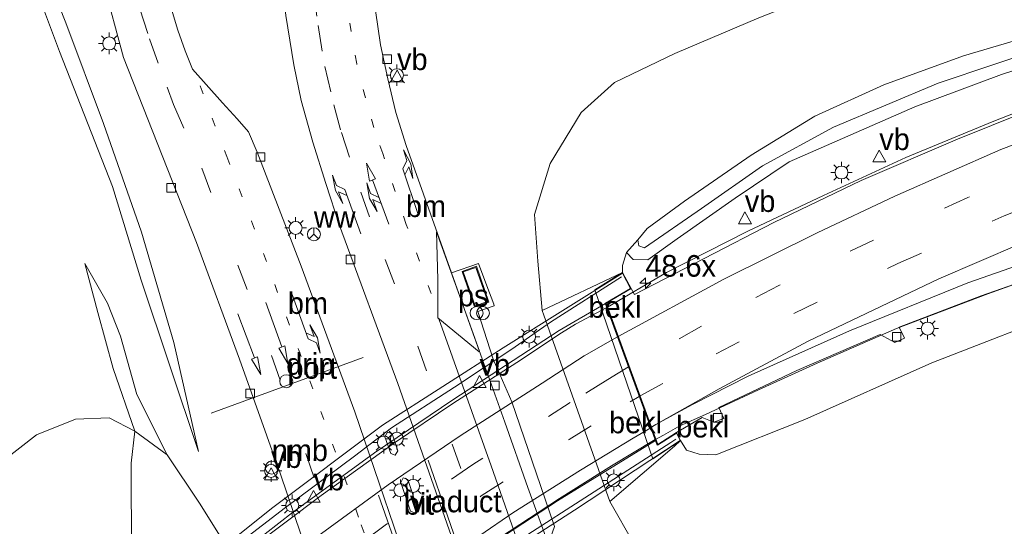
# Model space of a CAD drawing. Header units: millimetres. Extents: x 82463 to 85160, y 450000 to 452470.
# Tile 65 of 98: x 83766 to 83880, y 451399 to 451457. Entities that reach past the tile are written whole.
import ezdxf
from ezdxf.enums import TextEntityAlignment as Align

# ---------------------------------------------------------------- set-up
doc = ezdxf.new("R2010")
doc.units = ezdxf.units.MM
doc.linetypes.add('13strp', pattern=[4, 1, -3])
doc.linetypes.add('39strp', pattern=[12, 3, -9])
for name, color, linetype, lineweight in [('af-b1-rasterhekwerk', 8, 'hekwerk', 18), ('as-bs-kilometr', 13, 'Continuous', 18), ('bp-b5-boom', 93, 'Continuous', 18), ('bw-bs-drip', 8, 'Continuous', 18), ('bw-bs-portaal', 8, 'Continuous', 18), ('bw-bs-rona', 8, 'Continuous', 18), ('gr-b1-geleiderail', 213, 'geleiderail', 18), ('gr-bs-geleiderail', 213, 'geleiderail', 18), ('gw-bs-kruinlijn', 93, 'Continuous', 18), ('gw-bs-teenlijn', 93, 'Continuous', 18), ('kd-bs-dakrand', 13, 'Continuous', 18), ('kd-bs-maaiveldlijn', 8, 'Continuous', 18), ('kw-b6-viaduct', 173, 'Continuous', 18), ('mk-b1-39streep 0.15', 8, '39strp', 18), ('mk-b1-streep 0.15', 8, 'Continuous', 18), ('mk-b5-verdrijfstrp', 8, 'Continuous', 18), ('mk-b5-vlakmark', 8, 'Continuous', 18), ('mk-bs-13streep 0.45', 8, '13strp', 18), ('mk-bs-39streep 0.15', 8, '39strp', 18), ('mk-bs-combili750', 8, 'Continuous', 18), ('mk-bs-pijlli750', 8, 'Continuous', 18), ('mk-bs-pijlrd750', 8, 'Continuous', 18), ('mk-bs-pijlre750', 8, 'Continuous', 18), ('mk-bs-streep 0.15', 8, 'Continuous', 18), ('og-b1-terreinafscheiding', 253, 'Continuous', 18), ('og-b5-bekleding', 253, 'Continuous', 18), ('og-bs-inrichtingselement', 253, 'Continuous', 18), ('og-bs-maaiveld', 253, 'Continuous', 18), ('og-bs-terreinafscheiding', 253, 'Continuous', 18), ('vh-b6-verh_soort', 8, 'Continuous', 18), ('wh-bs-kolk', 8, 'Continuous', 18), ('wm-b1-lichtmast', 8, 'Continuous', 18), ('wm-b1-verkeersbord', 8, 'Continuous', 18), ('wm-bs-lichtmast', 8, 'Continuous', 18), ('wm-bs-verkeersbord', 8, 'Continuous', 18)]:
    doc.layers.add(name, color=color, linetype=linetype, lineweight=lineweight)
doc.layers.add('og-b1-voegovergang', color=10, linetype='Continuous')
doc.styles.add('rtw_iso', font='iso-rtw.shx')
doc.linetypes.add('geleiderail', pattern='A,2,-1,[175,RTW.shx,S=0.5,R=0,X=0,Y=0],-1', length=4)
doc.linetypes.add('hekwerk', pattern='A,7,-1.5,[1,RTW.shx,S=0.75,R=0,X=0,Y=0],-1.5', length=10)

# ---------------------------------------------------------------- blocks, each defined once
blk = doc.blocks.new('kolk')
blk.add_lwpolyline([(-0.5, -0.5), (0.5, -0.5), (0.5, 0.5), (-0.5, 0.5)], close=True)
blk = doc.blocks.new('verkeersbord')
for p, q in [((0, 0.75), (-0.75, -0.625)), ((0.75, -0.625), (0, 0.75)), ((-0.75, -0.625), (0.75, -0.625))]:
    blk.add_line(p, q)
blk = doc.blocks.new('dtbattr')
at = {"style": 'rtw_iso'}
blk.add_attdef('TAG', (0.59, 0.87), '', height=2.5, dxfattribs=at)
blk = doc.blocks.new('wegwijzer')
for q in [(-0.53, -0.53), (0, 0.75), (0.53, -0.53)]:
    blk.add_line((0, 0), q)
blk.add_circle((0, 0), 0.75)
blk = doc.blocks.new('dtb')
blk.add_circle((0, 0), 0.75)
blk = doc.blocks.new('dtbattr-l')
at = {"style": 'rtw_iso'}
blk.add_attdef('TAG', (0, 0), '', height=2.5, dxfattribs=at)
blk = doc.blocks.new('dtbattr-r')
at = {"style": 'rtw_iso'}
blk.add_attdef('TAG', text='', height=2.5, dxfattribs=at).set_placement((0, 0), align=Align.MIDDLE_CENTER)
blk = doc.blocks.new('pijll')
for p, q in [((0, 0, 0.1), (5.45, 0, 0.1)), ((5.7, 1.05, 0.1), (4, 0.75, 0.1)), ((4, 0.75, 0.1), (5.45, 0.75, 0.1)), ((5.45, 0.75, 0.1), (4.7, 0, 0.1)), ((6.2, 0.75, 0.1), (5.45, 0, 0.1)), ((7.5, 0.75, 0.1), (5.7, 1.05, 0.1)), ((7.5, 0.75, 0.1), (6.2, 0.75, 0.1))]:
    blk.add_line(p, q)
blk = doc.blocks.new('pijlcl')
for p, q in [((0, 0, 0.1), (5.45, 0, 0.1)), ((3.55, 1.05, 0.1), (1.85, 0.75, 0.1)), ((1.85, 0.75, 0.1), (3.3, 0.75, 0.1)), ((3.3, 0.75, 0.1), (2.55, 0, 0.1)), ((4.05, 0.75, 0.1), (3.3, 0, 0.1)), ((5.35, 0.75, 0.1), (3.55, 1.05, 0.1)), ((5.35, 0.75, 0.1), (4.05, 0.75, 0.1)), ((5.45, 0.38, 0.1), (5.45, -0.38, 0.1)), ((7.5, 0, 0.1), (5.45, 0.38, 0.1)), ((5.45, -0.38, 0.1), (7.5, 0, 0.1))]:
    blk.add_line(p, q)
blk = doc.blocks.new('pijlr')
for p, q in [((0, 0, 0.1), (5.45, 0, 0.1)), ((5.45, -0.75, 0.1), (4.7, 0, 0.1)), ((6.2, -0.75, 0.1), (5.45, 0, 0.1)), ((4, -0.75, 0.1), (5.45, -0.75, 0.1)), ((5.7, -1.05, 0.1), (4, -0.75, 0.1)), ((7.5, -0.75, 0.1), (5.7, -1.05, 0.1)), ((7.5, -0.75, 0.1), (6.2, -0.75, 0.1))]:
    blk.add_line(p, q)
blk = doc.blocks.new('pijl')
for p, q in [((0, 0, 0.1), (5.45, 0, 0.1)), ((7.5, 0, 0.1), (5.45, 0.375, 0.1)), ((5.45, 0.375, 0.1), (5.45, -0.375, 0.1)), ((5.45, -0.375, 0.1), (7.5, 0, 0.1))]:
    blk.add_line(p, q)
blk = doc.blocks.new('prullenbak')
for centre in [(-0.375, 0), (0.375, 0)]:
    blk.add_circle(centre, 0.75)
blk = doc.blocks.new('lantaarnpaal')
for p, q in [((0, 0.75), (0, 1.25)), ((-0.75, 0), (-1.25, 0)), ((-0.88, 0.88), (-0.53, 0.53)), ((0.53, 0.53), (0.88, 0.88)), ((0.75, 0), (1.25, 0)), ((-0.53, -0.53), (-0.88, -0.88)), ((0, -0.75), (0, -1.25)), ((0.53, -0.53), (0.88, -0.88))]:
    blk.add_line(p, q)
blk.add_circle((0, 0), 0.75)
blk = doc.blocks.new('hecto')
for p, q in [((0, 0.625), (-0.625, 0)), ((0, -0.625), (0, 0.625)), ((-0.625, 0), (0.625, 0)), ((0.625, 0), (0, -0.625))]:
    blk.add_line(p, q)

msp = doc.modelspace()

# ---------------------------------------------------------------- linework, layer by layer
at = {"layer": 'af-b1-rasterhekwerk'}
for points in [[(83835.755, 451427.696, 6.212), (83827.532, 451422.468, 6.177), (83823.055, 451419.334, 6.184), (83816.396, 451414.942, 6.179), (83809.087, 451410.256, 6.067), (83804.827, 451406.972, 6.021), (83796.836, 451401.01, 5.923), (83788.84, 451394.887, 5.983), (83782.792, 451390.217, 5.941)], [(83841.444, 451408.556, 5.202), (83842.04, 451408.94, 5.209)], [(83789.336, 451371.751, 5.02), (83814.946, 451391.495, 4.881), (83841.444, 451408.556, 5.202)]]:
    msp.add_polyline3d(points, dxfattribs=at)
at = {"layer": 'bp-b5-boom'}
for points in [[(83885.155, 451456.177, 6.571), (83875.349, 451453.268, 6.657), (83866.107, 451449.92, 6.76), (83858.129, 451446.306, 6.796), (83850.737, 451441.776, 6.841), (83843.027, 451436.459, 6.751), (83838.712, 451433.301, 6.742), (83837.633, 451431.994, 6.769), (83836.326, 451430.514, 6.027), (83835.849, 451429.03, 6.027), (83835.858, 451428.194, 6.027), (83826.537, 451423.815, -0.206), (83826.046, 451429.504, 0.394), (83825.682, 451434.934, 0.457), (83827.49, 451440.81, 0.597), (83831.072, 451446.721, 0.66), (83834.926, 451450.201, 0.655), (83841.914, 451453.565, 0.615), (83851.657, 451457.66, 0.664), (83863.071, 451462.179, 0.74), (83874.705, 451466.14, 0.866), (83885.627, 451470.548, 0.606)], [(83761.479, 451404.389, 0.979), (83768.01, 451409.423, 0.884), (83772.495, 451411.248, 0.794), (83776.407, 451411.405, 0.799), (83779.392, 451409.863, 0.821), (83778.955, 451406.149, 1.921), (83779.016, 451395.486, 5.145), (83778.641, 451391.511, 6.733), (83774.272, 451389.157, 6.949), (83768.122, 451384.845, 7.075), (83756.928, 451376.197, 7.21)]]:
    msp.add_polyline3d(points, dxfattribs=at)
at = {"layer": 'bw-bs-portaal'}
msp.add_polyline3d([(83788.218, 451411.935, 6.816), (83805.818, 451418.373, 6.76)], dxfattribs=at)
at = {"layer": 'gr-b1-geleiderail'}
for points in [[(83828.78, 451421.22, 6.306), (83830.4, 451422.241, 6.333), (83834.036, 451424.159, 6.391)], [(83785.117, 451390.194, 6.337), (83792.689, 451396.222, 6.375), (83800.968, 451402.43, 6.44), (83809.45, 451408.521, 6.496), (83816.224, 451413.067, 6.496), (83823.617, 451417.801, 6.538), (83828.78, 451421.22, 6.306)], [(83839.62, 451408.89, 5.858), (83834.561, 451405.859, 5.853), (83828.554, 451402.073, 5.839), (83821.599, 451397.5, 5.806), (83815.042, 451392.959, 5.769), (83810.507, 451389.724, 5.746), (83805.67, 451386.128, 5.681), (83800.736, 451382.282, 5.681), (83795.366, 451378.003, 5.667), (83791.106, 451374.418, 5.612)]]:
    msp.add_polyline3d(points, dxfattribs=at)
at = {"layer": 'gr-bs-geleiderail'}
for points in [[(83834.12, 451424.203, 6.392), (83840.961, 451428.192, 6.603), (83850.379, 451432.982, 6.729), (83859.132, 451437.11, 6.715), (83868.665, 451441.502, 6.765), (83878.861, 451445.733, 6.774), (83889.527, 451449.87, 6.747), (83899.788, 451453.528, 6.76), (83911.749, 451457.394, 6.603), (83923.062, 451460.559, 6.585), (83933.796, 451463.421, 6.481), (83941.352, 451465.214, 6.499), (83949.376, 451467.088, 6.356), (83959.956, 451469.281, 6.284), (83970.398, 451471.484, 6.149), (83984.881, 451474.188, 5.876), (84003.573, 451477.258, 5.769)], [(84001.559, 451457.202, 5.602), (83990.643, 451455.483, 5.47), (83978.089, 451453.26, 5.492), (83966.635, 451450.931, 5.641), (83957.273, 451448.738, 5.618), (83945.052, 451446.054, 5.69), (83932.683, 451442.796, 5.668), (83917.616, 451438.498, 5.699), (83902.852, 451434.033, 5.897), (83889.477, 451429.785, 5.92), (83878.144, 451425.73, 5.807), (83867.584, 451421.715, 5.821), (83858.394, 451417.705, 5.933), (83851.6, 451414.651, 5.96), (83845.462, 451411.775, 6), (83842.476, 451410.472, 5.92), (83840.594, 451409.406, 6.076)], [(83839.707, 451408.942, 5.858), (83840.099, 451409.125, 6.117), (83840.594, 451409.406, 6.076)]]:
    msp.add_polyline3d(points, dxfattribs=at)
at = {"layer": 'gw-bs-kruinlijn'}
for points in [[(84179.358, 451489.975, 3.311), (84160.576, 451484.842, 3.566), (84140.129, 451478.699, 3.682), (84118.067, 451473.815, 3.886), (84095.543, 451469.263, 4.127), (84073.755, 451465.695, 4.382), (84052.08, 451461.605, 4.489), (84030.682, 451458.427, 4.693), (84004.845, 451454.086, 4.725), (83984.551, 451450.868, 4.647), (83963.828, 451446.899, 4.746), (83946.159, 451443.145, 4.859), (83925.31, 451437.06, 4.998), (83905.11, 451429.955, 5.079), (83888.368, 451424.244, 5.128), (83871.667, 451417.748, 5.299), (83856.969, 451411.204, 5.214), (83846.669, 451407.123, 5.169), (83844.724, 451407.191, 5.155), (83843.275, 451407.664, 5.173), (83842.585, 451408.757, 5.299)], [(83997.973, 451480.777, 5.668), (83987.705, 451478.204, 5.713), (83972.656, 451475.299, 5.875), (83957.216, 451472.779, 5.866), (83947.224, 451471.951, 5.978), (83937.332, 451469.835, 6.212), (83926.912, 451468.115, 6.225), (83916.79, 451465.508, 6.288), (83907.584, 451462.265, 6.437), (83897.697, 451458.464, 6.598), (83885.29, 451454.443, 6.643), (83872.419, 451450.105, 6.697), (83860.299, 451445.042, 6.828), (83852.052, 451440.54, 6.954), (83845.016, 451435.596, 6.792), (83838.397, 451431.068, 6.774), (83837.735, 451431.281, 6.769), (83837.633, 451431.994, 6.769)], [(83786.766, 451407.486, -0.739), (83780.125, 451427.342, 0.223), (83776.793, 451438.151, 0.399), (83770.66, 451453.79, 0.525), (83765.556, 451467.382, 0.525), (83764.996, 451469.363, 0.438)], [(83773.605, 451429.26, 0.453), (83775.105, 451423.567, 0.745), (83776.859, 451417.12, 0.853), (83779.392, 451409.863, 0.821), (83783.11, 451407.114, -0.401)]]:
    msp.add_polyline3d(points, dxfattribs=at)
at = {"layer": 'gw-bs-teenlijn'}
for points in [[(83995.297, 451478.298, 5.119), (83986.76, 451476.619, 5.196), (83975.448, 451474.677, 5.254), (83964.057, 451472.663, 5.245), (83952.053, 451471.201, 5.528), (83943.351, 451469.593, 5.609), (83934.957, 451467.967, 5.713), (83924.592, 451465.607, 5.771), (83913.565, 451462.293, 5.933), (83902.628, 451458.514, 5.951), (83894.686, 451455.8, 5.92), (83889.836, 451454.385, 5.852), (83879.756, 451451.12, 5.929), (83869.707, 451447.381, 5.897), (83855.165, 451441.004, 6.045), (83848.883, 451436.8, 6.054), (83842.202, 451432.117, 6.122), (83838.805, 451429.673, 6.149), (83837.105, 451429.722, 6.126), (83836.326, 451430.514, 6.027)], [(83766.286, 451469.529, -0.12), (83767.657, 451466.598, -0.213), (83771.375, 451457.102, -0.312), (83775.749, 451445.452, -0.482), (83780.172, 451432.873, -0.608), (83783.888, 451420.122, -0.739), (83786.766, 451407.486, -0.739)], [(83756.239, 451244.606, -3.481), (83770.311, 451269.442, -3.207), (83785.824, 451291.452, -3.126), (83797.523, 451307.512, -3.184), (83800.549, 451313.784, -2.849), (83802.249, 451323.617, -2.257), (83803.169, 451329.853, -1.922), (83803.36, 451335.209, -1.62), (83802.773, 451341.007, -1.444), (83801.872, 451347.585, -1.359), (83801.097, 451357.307, -1.35), (83800.202, 451365.002, -1.341), (83799.156, 451371.318, -1.184), (83797.732, 451375.587, -1.152), (83789.463, 451397.384, -0.899), (83786.881, 451401.515, -0.811), (83783.11, 451407.114, -0.401), (83779.606, 451414.115, -0.042), (83777.724, 451420.858, 0.066), (83776.214, 451424.67, 0.25), (83773.605, 451429.26, 0.453)], [(83829.989, 451396.171, 0.126), (83832.492, 451394.794, -0.377), (83836.305, 451391.714, -0.397), (83838.727, 451390.231, -0.388), (83842.547, 451388.93, -0.383), (83845.1, 451389.334, -0.334), (83842.076, 451391.102, -0.307), (83839.721, 451393.478, -0.307), (83837.203, 451396.777, -0.401), (83834.392, 451401.732, -0.42), (83826.731, 451423.269, -0.211)], [(83779.392, 451409.863, 0.821), (83776.407, 451411.405, 0.799), (83772.495, 451411.248, 0.794), (83768.01, 451409.423, 0.884), (83761.479, 451404.389, 0.979), (83751.252, 451395.034, 1.006), (83741.205, 451384.406, 1.096), (83729.874, 451371.602, 1.024), (83718.418, 451358.353, 0.947), (83707.476, 451344.121, 0.799), (83690.483, 451317.915, 0.772), (83683.125, 451305.026, 0.763), (83675.011, 451289.837, 0.51), (83660.657, 451259.358, 0.174), (83658.094, 451252.98, -0.49), (83649.686, 451232.053, -0.49), (83645.716, 451215.144, -0.49), (83637.298, 451181.71, -0.467), (83635.704, 451173.084, -0.297)]]:
    msp.add_polyline3d(points, dxfattribs=at)
at = {"layer": 'kd-bs-dakrand'}
msp.add_polyline3d([(83818.885, 451428.789, 1.981), (83817.4, 451428.283, 1.981), (83818.779, 451424.339, 1.981), (83820.275, 451424.865, 1.981), (83818.885, 451428.789, 1.981)], dxfattribs=at)
at = {"layer": 'kd-bs-maaiveldlijn'}
msp.add_polyline3d([(83818.728, 451424.241, -0.258), (83817.282, 451428.328, -0.26), (83818.957, 451428.935, -0.241), (83820.363, 451424.796, -0.256), (83818.728, 451424.241, -0.258)], dxfattribs=at)
at = {"layer": 'kw-b6-viaduct'}
msp.add_polyline3d([(83833.901, 451424.675, 6.117), (83839.91, 451408.241, 5.196), (83842.103, 451409.624, 5.299), (83842.521, 451408.774, 5.299), (83830.282, 451400.721, 5.268), (83815.007, 451390.899, 5.268), (83803.211, 451381.804, 5.268), (83789.369, 451371.333, 5.124), (83788.776, 451372.052, 4.908), (83791.173, 451374.102, 4.679), (83784.645, 451391.298, 5.407), (83782.96, 451390.011, 5.38), (83782.46, 451390.738, 5.385), (83795.364, 451401.022, 5.519), (83808.045, 451410.533, 5.636), (83822.027, 451419.502, 6.005), (83835.839, 451428.123, 6.027), (83836.783, 451426.377, 6.027)], close=True, dxfattribs=at)
at = {"layer": 'mk-b1-39streep 0.15'}
for points in [[(83836.551, 451417.282, 5.529), (83834.167, 451415.833, 5.541)], [(83834.167, 451415.833, 5.541), (83829.806, 451413.163, 5.62), (83818.509, 451406.015, 5.587), (83808.357, 451398.964, 5.508), (83798.434, 451391.558, 5.49), (83787.81, 451383.102, 5.355)], [(83789.174, 451379.509, 5.23), (83801.007, 451389.012, 5.35), (83809.529, 451395.381, 5.35), (83819.505, 451402.369, 5.41), (83829.671, 451408.877, 5.48), (83836.75, 451413.25, 5.416)], [(83836.75, 451413.25, 5.416), (83837.796, 451413.876, 5.43)]]:
    msp.add_polyline3d(points, dxfattribs=at)
at = {"layer": 'mk-b1-streep 0.15'}
for points in [[(83831.428, 451418.572, 5.426), (83835.281, 451420.755, 5.544)], [(83786.461, 451386.656, 5.57), (83793.036, 451391.933, 5.611), (83800.569, 451397.694, 5.662), (83808.701, 451403.649, 5.676), (83817.04, 451409.322, 5.694), (83826.55, 451415.407, 5.769), (83831.428, 451418.572, 5.426)], [(83839.121, 451410.252, 5.303), (83837.074, 451409.064, 5.303), (83830.986, 451405.362, 5.299), (83823.153, 451400.405, 5.275), (83815.523, 451395.163, 5.238), (83808.179, 451389.847, 5.196), (83801.3, 451384.607, 5.163), (83795.414, 451379.938, 5.117), (83790.535, 451375.923, 4.993)]]:
    msp.add_polyline3d(points, dxfattribs=at)
at = {"layer": 'mk-b5-verdrijfstrp'}
msp.add_polyline3d([(83843.951, 451412.947, 5.25), (83839.725, 451410.623, 5.336), (83847.042, 451414.763, 5.386), (83857.349, 451420.252, 5.386), (83872.5, 451427.482, 5.4), (83886.513, 451433.506, 5.391), (83901.357, 451438.927, 5.363), (83917.122, 451444.098, 5.259), (83921.184, 451445.339, 5.164), (83923.202, 451445.812, 5.173), (83937.596, 451448.366, 5.096), (83952.419, 451450.792, 4.982), (83968.868, 451453.506, 4.909), (83988.505, 451456.666, 4.778), (83968.729, 451453.016, 4.887), (83954.977, 451450.138, 4.955), (83940.264, 451446.663, 4.978), (83926.157, 451442.904, 5.009), (83908.706, 451437.864, 5.146), (83892.218, 451432.736, 5.25), (83875.854, 451427.011, 5.327), (83862.121, 451421.449, 5.323), (83850.404, 451416.222, 5.323)], close=True, dxfattribs=at)
at = {"layer": 'mk-b5-vlakmark'}
msp.add_polyline3d([(83819.284, 451419.125, -0.375), (83819.268, 451419.039, -0.37), (83814.458, 451422.954, -0.317), (83814.485, 451427.384, -0.327), (83814.331, 451432.9, -0.351), (83816.836, 451425.974, -0.349)], close=True, dxfattribs=at)
at = {"layer": 'mk-bs-13streep 0.45'}
for points in [[(83808.084, 451441.968, -0.253), (83807.078, 451444.993, -0.242), (83806.083, 451448.41, -0.228), (83805.089, 451452.352, -0.226), (83804.438, 451456.078, -0.21), (83803.841, 451460.056, -0.201), (83803.479, 451463.727, -0.193), (83803.293, 451467.923, -0.187), (83803.32, 451471.811, -0.179), (83803.379, 451474.295, -0.175)], [(83786.933, 451449.812, -0.025), (83790.026, 451441.638, -0.129), (83792.901, 451434.161, -0.202), (83795.577, 451426.828, -0.321), (83798.29, 451419.437, -0.432), (83800.934, 451412.136, -0.506), (83805.6, 451399.03, -0.624), (83806.802, 451395.658, -0.659)], [(83813.696, 451425.771, -0.316), (83810.812, 451433.772, -0.281), (83808.084, 451441.968, -0.253)]]:
    msp.add_polyline3d(points, dxfattribs=at)
at = {"layer": 'mk-bs-39streep 0.15'}
for p, q in [((83787.142, 451440.29, -0.196), (83795.214, 451418.606, -0.38)), ((83795.214, 451418.606, -0.38), (83807.957, 451382.099, -0.855))]:
    msp.add_line(p, q, dxfattribs=at)
for points in [[(83837.883, 451413.929, 5.431), (83846.719, 451418.803, 5.486), (83855.708, 451423.485, 5.504), (83867.729, 451429.236, 5.572), (83880.033, 451434.766, 5.518), (83891.377, 451439.248, 5.554), (83902.715, 451443.261, 5.491), (83918.522, 451448.315, 5.377), (83934.526, 451452.711, 5.309), (83957.559, 451458.206, 5.118), (83972.313, 451461.108, 5.064), (83993.096, 451464.821, 4.869), (84019.497, 451469.151, 4.673), (84052.109, 451474.232, 4.306), (84078.661, 451478.513, 3.988), (84090.462, 451480.57, 3.929), (84102.215, 451482.805, 3.783), (84122.604, 451487.216, 3.47), (84137.143, 451490.865, 3.352), (84157.245, 451496.495, 3.248), (84171.472, 451501, 3.116), (84182.873, 451504.859, 2.98), (84203.704, 451512.632, 2.884), (84216.124, 451517.699, 2.374)], [(83799.617, 451473.812, -0.093), (83799.55, 451471.802, -0.097), (83799.59, 451468.199, -0.106), (83799.776, 451464.334, -0.119), (83800.092, 451460.828, -0.133), (83800.598, 451456.773, -0.141), (83801.394, 451452.035, -0.142), (83802.417, 451447.614, -0.162)], [(84017.825, 451472.527, 4.678), (83994.741, 451468.746, 4.905), (83971.371, 451464.612, 5.136), (83956.8, 451461.649, 5.254), (83945.089, 451459.012, 5.323), (83933.369, 451456.084, 5.45), (83921.691, 451452.917, 5.495), (83910.072, 451449.442, 5.586), (83898.598, 451445.686, 5.609), (83887.133, 451441.538, 5.659), (83875.855, 451436.905, 5.718), (83864.936, 451431.964, 5.677), (83853.942, 451426.701, 5.6), (83845.018, 451422.01, 5.659), (83836.638, 451417.335, 5.529)], [(83778.944, 451462.362, 0.13), (83779.956, 451458.726, 0.073), (83781.072, 451455.255, 0.035), (83783.115, 451449.632, -0.063), (83783.854, 451447.661, -0.096), (83787.142, 451440.29, -0.196)], [(83802.417, 451447.614, -0.162), (83803.302, 451444.404, -0.172), (83805.544, 451437.487, -0.187), (83808.374, 451429.748, -0.228)], [(83808.383, 451429.702, -0.025), (83812.146, 451419.678, -0.145), (83820.483, 451395.93, -0.46), (83823.982, 451385.683, -0.64), (83831.414, 451362.816, -0.856), (83835.725, 451348.181, -0.852)]]:
    msp.add_polyline3d(points, dxfattribs=at)
at = {"layer": 'mk-bs-streep 0.15'}
for points in [[(83835.369, 451420.805, 5.547), (83847.605, 451427.426, 5.849), (83858.391, 451432.796, 5.867), (83867.395, 451437.031, 5.876), (83879.645, 451442.426, 5.849), (83893.367, 451447.614, 5.858), (83905.959, 451451.912, 5.79), (83919.411, 451456.015, 5.781), (83935.227, 451460.33, 5.541), (83955.394, 451465.098, 5.4), (83975.389, 451469.04, 5.15), (83998.385, 451473.015, 4.964), (84022.378, 451476.885, 4.664), (84054.957, 451481.929, 4.174), (84083.448, 451486.663, 3.697), (84101.078, 451489.941, 3.547), (84114.1, 451492.649, 3.402), (84130.426, 451496.582, 3.116), (84146.862, 451500.977, 2.934), (84166.251, 451506.823, 2.753), (84184.196, 451512.981, 2.544), (84202.411, 451519.804, 2.399), (84210.458, 451523.049, 2.374)], [(83814.58, 451422.848, -0.316), (83816.164, 451418.402, -0.317), (83820.631, 451405.834, -0.366), (83823.597, 451397.471, -0.476), (83824.465, 451395.305, -0.506), (83824.758, 451394.727, -0.513)], [(83839.509, 451410.491, 5.324), (83839.208, 451410.306, 5.308)], [(83839.725, 451410.623, 5.336), (83839.509, 451410.491, 5.324)], [(83813.353, 451406.495, -0.191), (83817.909, 451393.374, -0.33), (83822.959, 451378.297, -0.523), (83826.552, 451367.108, -0.554), (83823.749, 451368.318, -0.644), (83821.532, 451369.719, -0.671), (83819.616, 451371.675, -0.712), (83818.18, 451373.61, -0.689), (83817.002, 451375.68, -0.649), (83816.018, 451378.098, -0.635), (83814.014, 451383.714, -0.671)], [(83807.589, 451402.433, -0.428), (83811.871, 451390.268, -0.613), (83813.913, 451383.987, -0.671)]]:
    msp.add_polyline3d(points, dxfattribs=at)
at = {"layer": 'og-b1-terreinafscheiding'}
for points in [[(83784.975, 451390.569, 5.783), (83797.636, 451400.437, 5.862), (83807.155, 451407.353, 5.885), (83816.196, 451413.482, 5.974), (83828.51, 451421.49, 6.022), (83833.868, 451424.619, 6.072)], [(83839.668, 451408.757, 5.252), (83833.868, 451424.619, 6.072)], [(83791.168, 451374.255, 4.94), (83796.584, 451378.842, 4.982), (83803.455, 451384.405, 5.01), (83811.059, 451390.098, 5.061), (83818.306, 451395.25, 5.131), (83828.329, 451401.805, 5.21), (83839.668, 451408.757, 5.252)]]:
    msp.add_polyline3d(points, dxfattribs=at)
at = {"layer": 'og-b1-voegovergang'}
msp.add_polyline3d([(83839.91, 451408.241, 5.196), (83833.901, 451424.675, 6.117)], dxfattribs=at)
at = {"layer": 'og-b5-bekleding'}
msp.add_polyline3d([(83842.585, 451408.757, 5.299), (83841.862, 451408.138, 4.795), (83841.775, 451408.225, 4.854)], close=True, dxfattribs=at)
at = {"layer": 'og-bs-maaiveld'}
for points in [[(83835.858, 451428.194, 6.027), (83832.64, 451426.196, 4.157), (83837.291, 451412.709, 3.728), (83839.38, 451406.651, 3.536), (83841.775, 451408.225, 4.854), (83842.585, 451408.757, 5.299), (83842.123, 451409.696, 5.299)], [(83836.85, 451426.358, 6.027), (83835.858, 451428.194, 6.027)], [(83836.85, 451426.358, 6.027), (83833.962, 451424.653, 6.072)], [(83808.64, 451409.74, -0.234), (83808.347, 451409.197, -0.371), (83809.011, 451407.267, -0.371), (83809.546, 451407.094, -0.371), (83809.832, 451407.575, -0.371), (83809.189, 451409.557, -0.124), (83808.64, 451409.74, -0.234)], [(83841.008, 451408.992, 5.246), (83839.936, 451408.316, 5.196)], [(83842.123, 451409.696, 5.299), (83841.008, 451408.992, 5.246)], [(83810.452, 451404.47, -0.302), (83810.168, 451403.923, -0.371), (83811.306, 451400.602, -0.372), (83811.845, 451400.363, -0.372), (83812.124, 451400.878, -0.372), (83810.996, 451404.268, -0.302), (83810.452, 451404.47, -0.302)]]:
    msp.add_polyline3d(points, dxfattribs=at)
at = {"layer": 'og-bs-terreinafscheiding'}
for points in [[(83836.326, 451430.514, 6.027), (83837.633, 451431.994, 6.769), (83838.712, 451433.301, 6.742), (83843.027, 451436.459, 6.751), (83850.737, 451441.776, 6.841), (83858.129, 451446.306, 6.796), (83866.107, 451449.92, 6.76), (83875.349, 451453.268, 6.657), (83885.155, 451456.177, 6.571), (83897.268, 451460.311, 6.508), (83909.435, 451464.922, 6.378), (83920.152, 451468.373, 6.302), (83931.139, 451471.01, 6.167), (83942.797, 451473.318, 6.072), (83954.505, 451475.421, 5.929), (83965.151, 451476.828, 5.807), (83972.124, 451478.104, 5.771), (83979.699, 451479.319, 5.676), (84001.328, 451483.002, 5.611)], [(83917.432, 451480.678, 0.446), (83906.116, 451477.635, 0.214), (83895.506, 451474.839, 0.3), (83885.627, 451470.548, 0.606), (83874.705, 451466.14, 0.866), (83863.071, 451462.179, 0.74), (83851.657, 451457.66, 0.664), (83841.914, 451453.565, 0.615), (83834.926, 451450.201, 0.655), (83831.072, 451446.721, 0.66), (83827.49, 451440.81, 0.597), (83825.682, 451434.934, 0.457), (83826.046, 451429.504, 0.394), (83826.537, 451423.815, -0.206), (83826.731, 451423.269, -0.211)], [(83997.679, 451476.207, 4.823), (83983.218, 451473.621, 4.827), (83967.83, 451470.736, 5.151), (83954.377, 451467.913, 5.394), (83939.442, 451464.585, 5.438), (83925.25, 451461.04, 5.555), (83910.87, 451456.877, 5.645), (83899.165, 451453.091, 5.744), (83886.466, 451448.38, 5.812), (83874.663, 451443.635, 5.875), (83863.489, 451438.854, 5.906), (83853.367, 451433.99, 5.929), (83837.248, 451425.677, 6.023), (83836.85, 451426.358, 6.027)], [(83806.421, 451474.686, -0.244), (83806.353, 451472.711, -0.258), (83806.354, 451468.695, -0.254), (83806.438, 451466.697, -0.258), (83806.622, 451464.704, -0.256), (83806.758, 451462.491, -0.253), (83807.246, 451458.505, -0.267), (83807.848, 451454.551, -0.28), (83808.69, 451450.631, -0.301), (83809.607, 451446.737, -0.308), (83810.813, 451442.916, -0.333), (83812.813, 451437.258, -0.337)], [(83796.192, 451473.372, -0.026), (83796.162, 451470.906, -0.032), (83796.223, 451466.906, -0.04), (83796.346, 451462.906, -0.055), (83796.857, 451457.931, -0.071), (83797.782, 451452.23, -0.079)], [(83774.181, 451470.543, 0.201), (83774.274, 451469.653, 0.197), (83774.448, 451467.669, 0.159), (83774.813, 451465.702, 0.133), (83775.237, 451463.783, 0.109), (83775.731, 451461.843, 0.078), (83778.075, 451453.078, -0.199)], [(83781.31, 451468.687, 0.405), (83782.923, 451461.011, 0.128), (83784.377, 451456.227, 0.072), (83785.219, 451453.87, 0.031), (83786.059, 451451.734, 0.01), (83789.548, 451447.849, -0.041), (83791.23, 451445.999, -0.042), (83792.531, 451444.465, -0.047), (83793.547, 451442.133, 0.063)], [(83778.075, 451453.078, -0.199), (83786.514, 451431.662, -0.374), (83791.486, 451418.185, -0.518), (83796.246, 451404.872, -0.752), (83803.33, 451384.053, -0.972), (83811.223, 451359.306, -1.224), (83819.119, 451332.268, -1.53), (83827.272, 451302.646, -1.881), (83833.046, 451279.454, -2.083), (83838.658, 451254.533, -2.456), (83843.549, 451231.621, -2.636), (83847.726, 451211.014, -2.829), (83850.558, 451195.975, -2.951), (83851.447, 451191.778, -2.964), (83854.767, 451173.62, -3.101), (83863.48, 451121.809, -3.302), (83865.749, 451106.469, -3.326)], [(83797.782, 451452.23, -0.079), (83798.659, 451448.106, -0.089), (83799.981, 451443.285, -0.112), (83801.486, 451438.518, -0.116), (83803.073, 451433.633, 0.235)], [(83793.547, 451442.133, 0.063), (83798.634, 451428.933, -0.105), (83804.859, 451412.073, -0.271), (83812.235, 451390.488, -0.536), (83815.206, 451381.701, -0.658), (83816.895, 451376.956, -0.68), (83818.683, 451373.733, -0.676), (83820.813, 451371.188, -0.68), (83823.277, 451369.31, -0.622), (83825.81, 451368.03, -0.622), (83821.368, 451381.814, -0.392), (83817.311, 451394.046, -0.298), (83809.84, 451415.387, -0.01), (83803.073, 451433.633, 0.235)], [(83812.813, 451437.258, -0.337), (83816.064, 451428.163, -0.347), (83818.192, 451422.189, -0.36), (83820.895, 451414.66, -0.393), (83822.233, 451410.89, -0.401), (83824.91, 451403.351, -0.483), (83826.935, 451397.703, -0.534), (83827.232, 451396.754, -0.54), (83827.256, 451396.271, -0.545), (83827.216, 451395.781, -0.551), (83826.462, 451393.971, -0.526), (83826.417, 451393.442, -0.536), (83826.488, 451392.946, -0.549), (83826.656, 451392.461, -0.562), (83826.903, 451392.023, -0.578), (83828.51, 451390.123, -0.566)], [(83836.326, 451430.514, 6.027), (83835.849, 451429.03, 6.027), (83835.858, 451428.194, 6.027)], [(83816.064, 451428.163, -0.347), (83819.195, 451429.248, -0.23), (83820.142, 451426.657, -0.256), (83820.937, 451424.539, -0.242), (83821.001, 451424.371, -0.252), (83819.111, 451423.717, -0.278), (83820.866, 451418.202, -0.308), (83823.024, 451413.233, -0.333), (83826.351, 451403.55, -0.403), (83827.982, 451398.817, -0.429), (83827.232, 451396.754, -0.54)], [(83835.858, 451428.194, 6.027), (83826.537, 451423.815, -0.206)], [(83886.763, 451428.782, 5.209), (83877.373, 451425.527, 5.173), (83867.903, 451421.884, 5.259), (83868.506, 451420.598, 5.286), (83867.373, 451420.109, 5.286), (83865.69, 451421.019, 5.29), (83856.025, 451416.883, 5.268), (83847.027, 451412.607, 5.295), (83847.585, 451411.309, 5.29), (83846.434, 451410.877, 5.29), (83845.091, 451411.435, 5.29), (83842.123, 451409.696, 5.299)], [(83839.936, 451408.316, 5.196), (83833.962, 451424.653, 6.072)], [(83778.641, 451391.511, 6.733), (83779.016, 451395.486, 5.145), (83778.955, 451406.149, 1.921), (83779.392, 451409.863, 0.821)], [(83842.585, 451408.757, 5.299), (83841.862, 451408.138, 4.795)], [(83834.392, 451401.732, -0.42), (83841.862, 451408.138, 4.795)]]:
    msp.add_polyline3d(points, dxfattribs=at)
at = {"layer": 'vh-b6-verh_soort'}
msp.add_polyline3d([(83796.584, 451378.842, 4.982), (83791.168, 451374.255, 4.94), (83784.975, 451390.569, 5.783), (83797.636, 451400.437, 5.862), (83807.155, 451407.353, 5.885), (83816.196, 451413.482, 5.974), (83828.51, 451421.49, 6.022), (83833.868, 451424.619, 6.072), (83839.668, 451408.757, 5.252), (83828.329, 451401.805, 5.21), (83818.306, 451395.25, 5.131), (83811.059, 451390.098, 5.061), (83803.455, 451384.405, 5.01)], close=True, dxfattribs=at)

# ---------------------------------------------------------------- block references
at = {"layer": 'as-bs-kilometr'}
ref = msp.add_blockref('dtbattr', (83838.502, 451426.977, 6.008), dxfattribs=at)
ref.add_attrib('TAG', '48.6x', dxfattribs={"layer": '0', "height": 2.5, "style": 'rtw_iso'}).set_placement((83838.502, 451426.977, 6.008), align=Align.BOTTOM_LEFT)
msp.add_blockref('hecto', (83838.502, 451426.977, 6.008), dxfattribs=at)
at = {"layer": 'bw-bs-drip'}
ref = msp.add_blockref('dtbattr', (83796.913, 451415.633, 6.788), dxfattribs=at)
ref.add_attrib('TAG', 'drip', dxfattribs={"layer": '0', "height": 2.5, "style": 'rtw_iso'}).set_placement((83796.913, 451415.633, 6.788), align=Align.BOTTOM_LEFT)
msp.add_blockref('dtb', (83796.913, 451415.633, 6.788), dxfattribs=at)
at = {"layer": 'bw-bs-portaal'}
ref = msp.add_blockref('dtbattr-l', (83797.062221, 451415.170176, 6.787859), dxfattribs=at)
ref.add_attrib('TAG', 'port', dxfattribs={"layer": '0', "height": 2.5, "style": 'rtw_iso'}).set_placement((83797.062221, 451415.170176, 6.787859), align=Align.BOTTOM_LEFT)
at = {"layer": 'bw-bs-rona'}
ref = msp.add_blockref('dtbattr', (83800.115, 451432.632, 0.005), dxfattribs=at)
ref.add_attrib('TAG', 'ww', dxfattribs={"layer": '0', "height": 2.5, "style": 'rtw_iso'}).set_placement((83800.115, 451432.632, 0.005), align=Align.BOTTOM_LEFT)
msp.add_blockref('wegwijzer', (83800.115, 451432.632, 0.005), dxfattribs=at)
at = {"layer": 'kw-b6-viaduct'}
ref = msp.add_blockref('dtbattr-r', (83811.238281, 451399.71875, 5.469947), dxfattribs=at)
ref.add_attrib('TAG', 'viaduct', dxfattribs={"layer": '0', "height": 2.5, "style": 'rtw_iso'}).set_placement((83811.238281, 451399.71875, 5.469947), align=Align.BOTTOM_LEFT)
at = {"layer": 'mk-b5-vlakmark'}
ref = msp.add_blockref('dtbattr-r', (83816.804688, 451423.546875, -0.352), dxfattribs=at)
ref.add_attrib('TAG', 'ps', dxfattribs={"layer": '0', "height": 2.5, "style": 'rtw_iso'}).set_placement((83816.804688, 451423.546875, -0.352), align=Align.BOTTOM_LEFT)
at = {"layer": 'mk-bs-13streep 0.45'}
ref = msp.add_blockref('dtbattr-l', (83810.777369, 451433.876046, -0.280645), dxfattribs=at)
ref.add_attrib('TAG', 'bm', dxfattribs={"layer": '0', "height": 2.5, "style": 'rtw_iso'}).set_placement((83810.777369, 451433.876046, -0.280645), align=Align.BOTTOM_LEFT)
ref = msp.add_blockref('dtbattr-l', (83797.104108, 451422.667714, -0.38348), dxfattribs=at)
ref.add_attrib('TAG', 'bm', dxfattribs={"layer": '0', "height": 2.5, "style": 'rtw_iso'}).set_placement((83797.104108, 451422.667714, -0.38348), align=Align.BOTTOM_LEFT)
at = {"layer": 'mk-bs-combili750', "rotation": 110.2}
msp.add_blockref('pijlcl', (83808.786, 451433.807, -0.24), dxfattribs=at)
at = {"layer": 'mk-bs-pijlli750'}
for p, rotation in [((83805.54, 451432.686, -0.17), 109.9), ((83797.601, 451425.67, -0.323), 289.8)]:
    msp.add_blockref('pijll', p, dxfattribs=dict(at, rotation=rotation))
at = {"layer": 'mk-bs-pijlrd750'}
for p, rotation in [((83794.563, 451424.73, -0.381), 289.8), ((83791.308, 451423.428, -0.445), 290.7)]:
    msp.add_blockref('pijl', p, dxfattribs=dict(at, rotation=rotation))
at = {"layer": 'mk-bs-pijlre750', "rotation": 108.4}
msp.add_blockref('pijlr', (83812.14, 451435.037, -0.32), dxfattribs=at)
at = {"layer": 'og-b5-bekleding'}
ref = msp.add_blockref('dtbattr-r', (83831.914062, 451422.21875, 4.378333), dxfattribs=at)
ref.add_attrib('TAG', 'bekl', dxfattribs={"layer": '0', "height": 2.5, "style": 'rtw_iso'}).set_placement((83831.914062, 451422.21875, 4.378333), align=Align.BOTTOM_LEFT)
ref = msp.add_blockref('dtbattr-r', (83834.296875, 451408.859375, 4.222923), dxfattribs=at)
ref.add_attrib('TAG', 'bekl', dxfattribs={"layer": '0', "height": 2.5, "style": 'rtw_iso'}).set_placement((83834.296875, 451408.859375, 4.222923), align=Align.BOTTOM_LEFT)
ref = msp.add_blockref('dtbattr-r', (83842.074, 451408.373333, 5.06175), dxfattribs=at)
ref.add_attrib('TAG', 'bekl', dxfattribs={"layer": '0', "height": 2.5, "style": 'rtw_iso'}).set_placement((83842.074, 451408.373333, 5.06175), align=Align.BOTTOM_LEFT)
at = {"layer": 'og-bs-inrichtingselement'}
for name, p in [('prullenbak', (83819.327, 451423.519, -0.262)), ('dtb', (83795.243, 451405.641, -0.624))]:
    msp.add_blockref(name, p, dxfattribs=at)
ref = msp.add_blockref('dtbattr', (83795.243, 451405.641, -0.624), dxfattribs=at)
ref.add_attrib('TAG', 'nmb', dxfattribs={"layer": '0', "height": 2.5, "style": 'rtw_iso'}).set_placement((83795.243, 451405.641, -0.624), align=Align.BOTTOM_LEFT)
at = {"layer": 'vh-b6-verh_soort'}
ref = msp.add_blockref('dtbattr-r', (83810.53125, 451399.4375, 5.440429), dxfattribs=at)
ref.add_attrib('TAG', 'bit', dxfattribs={"layer": '0', "height": 2.5, "style": 'rtw_iso'}).set_placement((83810.53125, 451399.4375, 5.440429), align=Align.BOTTOM_LEFT)
at = {"layer": 'wh-bs-kolk'}
for p in [(83808.607, 451452.905, -0.185), (83793.951, 451441.572, 0.037), (83783.575, 451438.012, -0.159), (83804.366, 451429.732, -0.031), (83867.601, 451420.762, 5.047), (83821.058, 451415.122, -0.402), (83792.755, 451414.201, -0.624), (83846.886, 451411.385, 5.056)]:
    msp.add_blockref('kolk', p, dxfattribs=at)
at = {"layer": 'wm-b1-lichtmast'}
for p in [(83825.047, 451420.786, 6.23), (83834.834, 451404.163, 5.411), (83797.609, 451401.263, 6.03)]:
    msp.add_blockref('lantaarnpaal', p, dxfattribs=at)
at = {"layer": 'wm-b1-verkeersbord'}
ref = msp.add_blockref('dtbattr', (83819.303, 451415.531, 6.538), dxfattribs=at)
ref.add_attrib('TAG', 'vb', dxfattribs={"layer": '0', "height": 2.5, "style": 'rtw_iso'}).set_placement((83819.303, 451415.531, 6.538), align=Align.BOTTOM_LEFT)
for p in [(83819.303, 451415.531, 6.538), (83800.082, 451402.253, 6.44)]:
    msp.add_blockref('verkeersbord', p, dxfattribs=at)
ref = msp.add_blockref('dtbattr', (83800.082, 451402.253, 6.44), dxfattribs=at)
ref.add_attrib('TAG', 'vb', dxfattribs={"layer": '0', "height": 2.5, "style": 'rtw_iso'}).set_placement((83800.082, 451402.253, 6.44), align=Align.BOTTOM_LEFT)
at = {"layer": 'wm-bs-lichtmast'}
for p in [(83776.41, 451454.707, 0.25), (83809.728, 451451.04, -0.292), (83861.211, 451439.779, 5.915), (83798.003, 451433.363, -0.189), (83871.189, 451421.723, 5.277), (83808.222, 451408.54, 4.099), (83809.723, 451408.982, 4.103), (83795.158, 451405.25, -0.624), (83810.136, 451403.02, 3.802), (83811.613, 451403.521, 3.788)]:
    msp.add_blockref('lantaarnpaal', p, dxfattribs=at)
at = {"layer": 'wm-bs-verkeersbord'}
ref = msp.add_blockref('dtbattr', (83809.755, 451450.882, -0.293), dxfattribs=at)
ref.add_attrib('TAG', 'vb', dxfattribs={"layer": '0', "height": 2.5, "style": 'rtw_iso'}).set_placement((83809.755, 451450.882, -0.293), align=Align.BOTTOM_LEFT)
for p in [(83809.755, 451450.882, -0.293), (83865.591, 451441.625, 5.982), (83850.024, 451434.465, 6.028), (83795.158, 451404.85, -0.624)]:
    msp.add_blockref('verkeersbord', p, dxfattribs=at)
ref = msp.add_blockref('dtbattr', (83865.591, 451441.625, 5.982), dxfattribs=at)
ref.add_attrib('TAG', 'vb', dxfattribs={"layer": '0', "height": 2.5, "style": 'rtw_iso'}).set_placement((83865.591, 451441.625, 5.982), align=Align.BOTTOM_LEFT)
ref = msp.add_blockref('dtbattr', (83850.024, 451434.465, 6.028), dxfattribs=at)
ref.add_attrib('TAG', 'vb', dxfattribs={"layer": '0', "height": 2.5, "style": 'rtw_iso'}).set_placement((83850.024, 451434.465, 6.028), align=Align.BOTTOM_LEFT)
ref = msp.add_blockref('dtbattr', (83795.158, 451404.85, -0.624), dxfattribs=at)
ref.add_attrib('TAG', 'vb', dxfattribs={"layer": '0', "height": 2.5, "style": 'rtw_iso'}).set_placement((83795.158, 451404.85, -0.624), align=Align.BOTTOM_LEFT)

doc.saveas('drawing.dxf')
